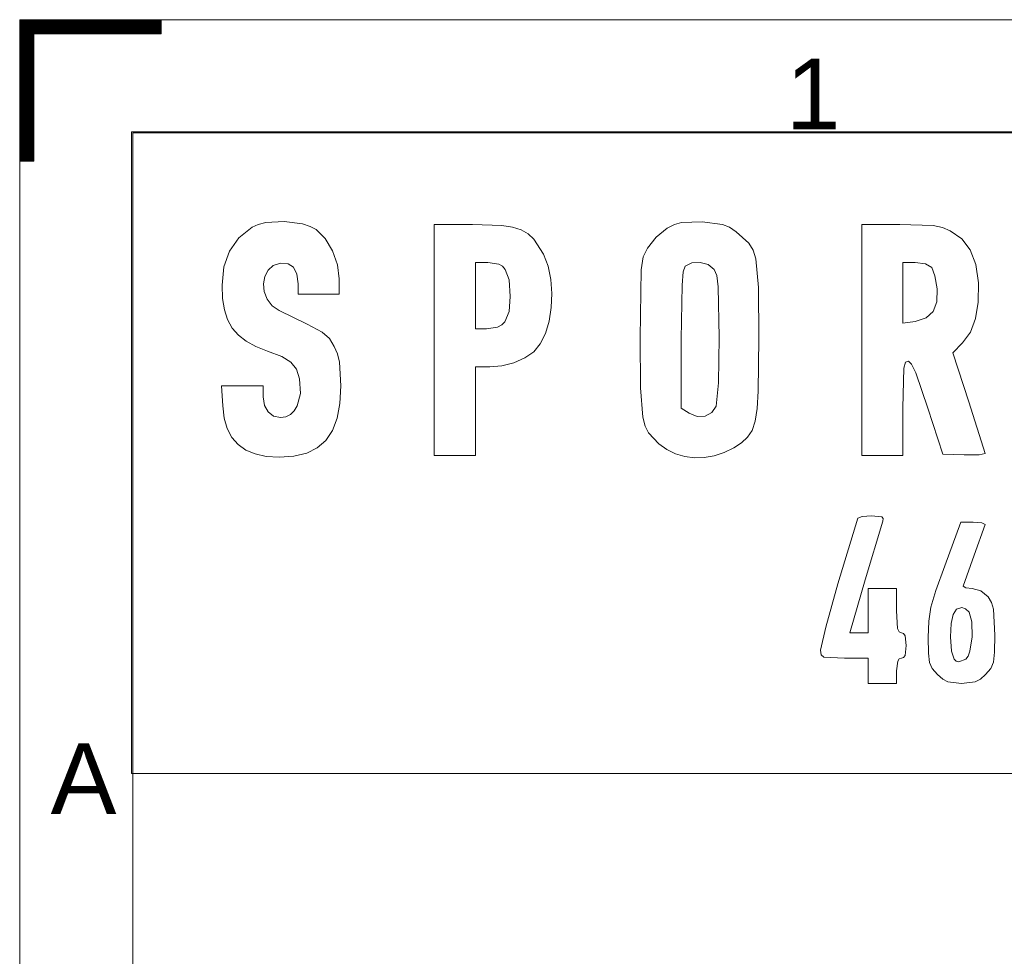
# Model space of a CAD drawing. Header units: millimetres. Extents: x 0 to 594, y 0 to 420.
# Tile 168 of 256: x 0 to 70, y 354 to 420. Entities that reach past the tile are written whole.
import ezdxf

# ---------------------------------------------------------------- set-up
doc = ezdxf.new("R2010")
doc.units = ezdxf.units.MM
doc.layers.add('1', color=7, linetype='Continuous', true_color=0xffffff)
doc.layers.add('256', color=7, linetype='Continuous', true_color=0xffffff)
doc.styles.add('Arial', font='txt')

# ---------------------------------------------------------------- blocks, each defined once
blk = doc.blocks.new('HATCH1')
at = {"color": 163, "lineweight": 13}
for p, q in [((0, 419.98988), (10, 419.98988)), ((0, 419.94755), (10, 419.94755)), ((0, 419.90522), (10, 419.90522)), ((0, 419.86289), (10, 419.86289)), ((0, 419.82056), (10, 419.82056)), ((0, 419.77823), (10, 419.77823)), ((0, 419.7359), (10, 419.7359)), ((0, 419.69357), (10, 419.69357)), ((0, 419.65124), (10, 419.65124)), ((0, 419.60891), (10, 419.60891)), ((0, 419.56658), (10, 419.56658)), ((0, 419.52425), (10, 419.52425)), ((0, 419.48192), (10, 419.48192)), ((0, 419.43959), (10, 419.43959)), ((0, 419.39726), (10, 419.39726)), ((0, 419.35493), (10, 419.35493)), ((0, 419.3126), (10, 419.3126)), ((0, 419.27027), (10, 419.27027)), ((0, 419.22794), (10, 419.22794)), ((0, 419.18561), (10, 419.18561)), ((0, 419.14328), (10, 419.14328)), ((0, 419.10095), (10, 419.10095)), ((0, 419.05862), (10, 419.05862)), ((0, 419.01629), (10, 419.01629)), ((0, 418.97396), (1, 418.97396)), ((0, 418.93163), (1, 418.93163)), ((0, 418.8893), (1, 418.8893)), ((0, 418.84697), (1, 418.84697)), ((0, 418.80464), (1, 418.80464)), ((0, 418.76231), (1, 418.76231)), ((0, 418.71998), (1, 418.71998)), ((0, 418.67765), (1, 418.67765)), ((0, 418.63532), (1, 418.63532)), ((0, 418.59299), (1, 418.59299)), ((0, 418.55066), (1, 418.55066)), ((0, 418.50833), (1, 418.50833)), ((0, 418.466), (1, 418.466)), ((0, 418.42367), (1, 418.42367)), ((0, 418.38134), (1, 418.38134)), ((0, 418.33901), (1, 418.33901)), ((0, 418.29668), (1, 418.29668)), ((0, 418.25435), (1, 418.25435)), ((0, 418.21202), (1, 418.21202)), ((0, 418.16969), (1, 418.16969)), ((0, 418.12736), (1, 418.12736)), ((0, 418.08503), (1, 418.08503)), ((0, 418.0427), (1, 418.0427)), ((0, 418.00037), (1, 418.00037)), ((0, 417.95804), (1, 417.95804)), ((0, 417.91571), (1, 417.91571)), ((0, 417.87338), (1, 417.87338)), ((0, 417.83105), (1, 417.83105)), ((0, 417.78872), (1, 417.78872)), ((0, 417.74639), (1, 417.74639)), ((0, 417.70406), (1, 417.70406)), ((0, 417.66173), (1, 417.66173)), ((0, 417.6194), (1, 417.6194)), ((0, 417.57707), (1, 417.57707)), ((0, 417.53474), (1, 417.53474)), ((0, 417.49241), (1, 417.49241)), ((0, 417.45008), (1, 417.45008)), ((0, 417.40775), (1, 417.40775)), ((0, 417.36542), (1, 417.36542)), ((0, 417.32309), (1, 417.32309)), ((0, 417.28076), (1, 417.28076)), ((0, 417.23843), (1, 417.23843)), ((0, 417.1961), (1, 417.1961)), ((0, 417.15377), (1, 417.15377)), ((0, 417.11144), (1, 417.11144)), ((0, 417.06911), (1, 417.06911)), ((0, 417.02678), (1, 417.02678)), ((0, 416.98445), (1, 416.98445)), ((0, 416.94212), (1, 416.94212)), ((0, 416.89979), (1, 416.89979)), ((0, 416.85746), (1, 416.85746)), ((0, 416.81513), (1, 416.81513)), ((0, 416.7728), (1, 416.7728)), ((0, 416.73047), (1, 416.73047)), ((0, 416.68814), (1, 416.68814)), ((0, 416.64581), (1, 416.64581)), ((0, 416.60348), (1, 416.60348)), ((0, 416.56115), (1, 416.56115)), ((0, 416.51882), (1, 416.51882)), ((0, 416.47649), (1, 416.47649)), ((0, 416.43416), (1, 416.43416)), ((0, 416.39183), (1, 416.39183)), ((0, 416.3495), (1, 416.3495)), ((0, 416.30717), (1, 416.30717)), ((0, 416.26484), (1, 416.26484)), ((0, 416.22251), (1, 416.22251)), ((0, 416.18018), (1, 416.18018)), ((0, 416.13785), (1, 416.13785)), ((0, 416.09552), (1, 416.09552)), ((0, 416.05319), (1, 416.05319)), ((0, 416.01086), (1, 416.01086)), ((0, 415.96853), (1, 415.96853)), ((0, 415.9262), (1, 415.9262)), ((0, 415.88387), (1, 415.88387)), ((0, 415.84154), (1, 415.84154)), ((0, 415.79921), (1, 415.79921)), ((0, 415.75688), (1, 415.75688)), ((0, 415.71455), (1, 415.71455)), ((0, 415.67222), (1, 415.67222)), ((0, 415.62989), (1, 415.62989)), ((0, 415.58756), (1, 415.58756)), ((0, 415.54523), (1, 415.54523)), ((0, 415.5029), (1, 415.5029)), ((0, 415.46057), (1, 415.46057)), ((0, 415.41824), (1, 415.41824)), ((0, 415.37591), (1, 415.37591)), ((0, 415.33358), (1, 415.33358)), ((0, 415.29125), (1, 415.29125)), ((0, 415.24892), (1, 415.24892)), ((0, 415.20659), (1, 415.20659)), ((0, 415.16426), (1, 415.16426)), ((0, 415.12193), (1, 415.12193)), ((0, 415.0796), (1, 415.0796)), ((0, 415.03727), (1, 415.03727)), ((0, 414.99494), (1, 414.99494)), ((0, 414.95261), (1, 414.95261)), ((0, 414.91028), (1, 414.91028)), ((0, 414.86795), (1, 414.86795)), ((0, 414.82562), (1, 414.82562)), ((0, 414.78329), (1, 414.78329)), ((0, 414.74096), (1, 414.74096)), ((0, 414.69863), (1, 414.69863)), ((0, 414.6563), (1, 414.6563)), ((0, 414.61397), (1, 414.61397)), ((0, 414.57164), (1, 414.57164)), ((0, 414.52931), (1, 414.52931)), ((0, 414.48698), (1, 414.48698)), ((0, 414.44465), (1, 414.44465)), ((0, 414.40232), (1, 414.40232)), ((0, 414.35999), (1, 414.35999)), ((0, 414.31766), (1, 414.31766)), ((0, 414.27533), (1, 414.27533)), ((0, 414.233), (1, 414.233)), ((0, 414.19067), (1, 414.19067)), ((0, 414.14834), (1, 414.14834)), ((0, 414.10601), (1, 414.10601)), ((0, 414.06368), (1, 414.06368)), ((0, 414.02135), (1, 414.02135)), ((0, 413.97902), (1, 413.97902)), ((0, 413.93669), (1, 413.93669)), ((0, 413.89436), (1, 413.89436)), ((0, 413.85203), (1, 413.85203)), ((0, 413.8097), (1, 413.8097)), ((0, 413.76737), (1, 413.76737)), ((0, 413.72504), (1, 413.72504)), ((0, 413.68271), (1, 413.68271)), ((0, 413.64038), (1, 413.64038)), ((0, 413.59805), (1, 413.59805)), ((0, 413.55572), (1, 413.55572)), ((0, 413.51339), (1, 413.51339)), ((0, 413.47106), (1, 413.47106)), ((0, 413.42873), (1, 413.42873)), ((0, 413.3864), (1, 413.3864)), ((0, 413.34407), (1, 413.34407)), ((0, 413.30174), (1, 413.30174)), ((0, 413.25941), (1, 413.25941)), ((0, 413.21708), (1, 413.21708)), ((0, 413.17475), (1, 413.17475)), ((0, 413.13242), (1, 413.13242)), ((0, 413.09009), (1, 413.09009)), ((0, 413.04776), (1, 413.04776)), ((0, 413.00543), (1, 413.00543)), ((0, 412.9631), (1, 412.9631)), ((0, 412.92077), (1, 412.92077)), ((0, 412.87844), (1, 412.87844)), ((0, 412.83611), (1, 412.83611)), ((0, 412.79378), (1, 412.79378)), ((0, 412.75145), (1, 412.75145)), ((0, 412.70912), (1, 412.70912)), ((0, 412.66679), (1, 412.66679)), ((0, 412.62446), (1, 412.62446)), ((0, 412.58213), (1, 412.58213)), ((0, 412.5398), (1, 412.5398)), ((0, 412.49747), (1, 412.49747)), ((0, 412.45514), (1, 412.45514)), ((0, 412.41281), (1, 412.41281)), ((0, 412.37048), (1, 412.37048)), ((0, 412.32815), (1, 412.32815)), ((0, 412.28582), (1, 412.28582)), ((0, 412.24349), (1, 412.24349)), ((0, 412.20116), (1, 412.20116)), ((0, 412.15883), (1, 412.15883)), ((0, 412.1165), (1, 412.1165)), ((0, 412.07417), (1, 412.07417)), ((0, 412.03184), (1, 412.03184)), ((0, 411.98951), (1, 411.98951)), ((0, 411.94718), (1, 411.94718)), ((0, 411.90485), (1, 411.90485)), ((0, 411.86252), (1, 411.86252)), ((0, 411.82019), (1, 411.82019)), ((0, 411.77786), (1, 411.77786)), ((0, 411.73553), (1, 411.73553)), ((0, 411.6932), (1, 411.6932)), ((0, 411.65087), (1, 411.65087)), ((0, 411.60854), (1, 411.60854)), ((0, 411.56621), (1, 411.56621)), ((0, 411.52388), (1, 411.52388)), ((0, 411.48155), (1, 411.48155)), ((0, 411.43922), (1, 411.43922)), ((0, 411.39689), (1, 411.39689)), ((0, 411.35456), (1, 411.35456)), ((0, 411.31223), (1, 411.31223)), ((0, 411.2699), (1, 411.2699)), ((0, 411.22757), (1, 411.22757)), ((0, 411.18524), (1, 411.18524)), ((0, 411.14291), (1, 411.14291)), ((0, 411.10058), (1, 411.10058)), ((0, 411.05825), (1, 411.05825)), ((0, 411.01592), (1, 411.01592)), ((0, 410.97359), (1, 410.97359)), ((0, 410.93126), (1, 410.93126)), ((0, 410.88893), (1, 410.88893)), ((0, 410.8466), (1, 410.8466)), ((0, 410.80427), (1, 410.80427)), ((0, 410.76194), (1, 410.76194)), ((0, 410.71961), (1, 410.71961)), ((0, 410.67728), (1, 410.67728)), ((0, 410.63495), (1, 410.63495)), ((0, 410.59262), (1, 410.59262)), ((0, 410.55029), (1, 410.55029)), ((0, 410.50796), (1, 410.50796)), ((0, 410.46563), (1, 410.46563)), ((0, 410.4233), (1, 410.4233)), ((0, 410.38097), (1, 410.38097)), ((0, 410.33864), (1, 410.33864)), ((0, 410.29631), (1, 410.29631)), ((0, 410.25398), (1, 410.25398)), ((0, 410.21165), (1, 410.21165)), ((0, 410.16932), (1, 410.16932)), ((0, 410.12699), (1, 410.12699)), ((0, 410.08466), (1, 410.08466)), ((0, 410.04233), (1, 410.04233)), ((0, 410), (1, 410))]:
    blk.add_line(p, q, dxfattribs=at)

msp = doc.modelspace()

# ---------------------------------------------------------------- linework, layer by layer
at = {"layer": '1', "color": 8, "linetype": 'Continuous', "lineweight": 18}
for p, q in [((7.92, 366.681), (7.92, 412.065)), ((127.072, 412.065), (7.92, 412.065)), ((7.92, 366.681), (127.072, 366.681))]:
    msp.add_line(p, q, dxfattribs=at)
at = {"layer": '1', "color": 7, "linetype": 'Continuous', "lineweight": 18}
for p, q in [((16.87, 405.521), (16.443, 405.334)), ((17.418, 405.646), (16.87, 405.521)), ((18.714, 405.715), (17.418, 405.646)), ((20.006, 405.548), (18.714, 405.715)), ((20.548, 405.379), (20.006, 405.548)), ((20.968, 405.155), (20.548, 405.379)), ((29.324, 405.513), (29.324, 397.337)), ((32.034, 405.513), (29.324, 405.513)), ((34.104, 405.433), (32.034, 405.513)), ((34.858, 405.313), (34.104, 405.433)), ((46.313, 405.5), (45.789, 405.244)), ((46.822, 405.645), (46.313, 405.5)), ((48.275, 405.692), (46.822, 405.645)), ((49.717, 405.513), (48.275, 405.692)), ((50.2, 405.314), (49.717, 405.513)), ((59.566, 405.513), (59.566, 397.337)), ((62.254, 405.513), (59.566, 405.513)), ((64.606, 405.432), (62.254, 405.513)), ((65.272, 405.296), (64.606, 405.432)), ((16.443, 405.334), (15.505, 404.564)), ((16.443, 405.334), (16.443, 405.334)), ((21.601, 404.514), (20.968, 405.155)), ((35.467, 405.124), (34.858, 405.313)), ((35.961, 404.851), (35.467, 405.124)), ((36.369, 404.483), (35.961, 404.851)), ((45.789, 405.244), (45.01, 404.614)), ((45.789, 405.244), (45.789, 405.244)), ((50.672, 404.998), (50.2, 405.314)), ((51.586, 404.181), (50.672, 404.998)), ((65.816, 405.065), (65.272, 405.296)), ((66.647, 404.497), (65.816, 405.065)), ((15.505, 404.564), (14.841, 403.626)), ((22.122, 403.643), (21.601, 404.514)), ((37.052, 403.407), (36.369, 404.483)), ((45.01, 404.614), (44.4, 403.833)), ((51.872, 403.706), (51.586, 404.181)), ((67.241, 403.715), (66.647, 404.497)), ((14.841, 403.626), (14.446, 402.511)), ((22.474, 402.653), (22.122, 403.643)), ((37.374, 402.569), (37.052, 403.407)), ((44.4, 403.833), (44.111, 403.22)), ((52.067, 403.08), (51.872, 403.706)), ((67.621, 402.69), (67.241, 403.715)), ((17.566, 402.283), (17.941, 402.615)), ((17.941, 402.615), (18.459, 402.78)), ((18.459, 402.78), (18.992, 402.739)), ((18.992, 402.739), (19.377, 402.481)), ((22.603, 401.66), (22.474, 402.653)), ((32.236, 400.473), (32.236, 402.825)), ((32.236, 402.825), (33.11, 402.825)), ((33.11, 402.825), (33.885, 402.713)), ((33.885, 402.713), (34.14, 402.56)), ((34.14, 402.56), (34.342, 402.332)), ((37.571, 401.63), (37.374, 402.569)), ((44.111, 403.22), (43.957, 402.31)), ((46.939, 402.157), (47.066, 402.556)), ((47.066, 402.556), (47.532, 402.798)), ((47.532, 402.798), (48.13, 402.831)), ((48.13, 402.831), (48.71, 402.67)), ((48.71, 402.67), (49.126, 402.332)), ((52.254, 401.051), (52.067, 403.08)), ((62.478, 400.674), (62.478, 402.825)), ((62.478, 402.825), (63.351, 402.825)), ((63.351, 402.825), (64.06, 402.73)), ((64.06, 402.73), (64.516, 402.467)), ((67.809, 401.391), (67.621, 402.69)), ((14.446, 402.511), (14.315, 401.212)), ((17.333, 401.833), (17.566, 402.283)), ((19.377, 402.481), (19.612, 402.008)), ((19.612, 402.008), (19.691, 401.324)), ((34.342, 402.332), (34.342, 402.332)), ((34.342, 402.332), (34.613, 401.59)), ((43.957, 402.31), (43.885, 397.493)), ((46.856, 401.215), (46.939, 402.157)), ((49.126, 402.332), (49.305, 401.907)), ((49.126, 402.332), (49.126, 402.332)), ((49.305, 401.907), (49.415, 401.1)), ((64.516, 402.467), (64.516, 402.467)), ((64.516, 402.467), (64.74, 401.884)), ((64.74, 401.884), (64.897, 400.966)), ((14.315, 401.212), (14.355, 400.28)), ((17.244, 401.31), (17.333, 401.833)), ((17.299, 400.761), (17.244, 401.31)), ((19.691, 401.324), (19.691, 400.585)), ((22.603, 400.585), (22.603, 401.66)), ((34.613, 401.59), (34.7, 400.428)), ((37.646, 400.638), (37.571, 401.63)), ((46.797, 397.404), (46.856, 401.215)), ((67.804, 400.011), (67.809, 401.391)), ((17.501, 400.232), (17.299, 400.761)), ((19.691, 400.585), (21.147, 400.585)), ((21.147, 400.585), (22.603, 400.585)), ((32.236, 398.121), (32.236, 400.473)), ((37.604, 399.638), (37.646, 400.638)), ((49.415, 401.1), (49.485, 397.516)), ((52.285, 397.449), (52.254, 401.051)), ((62.478, 398.524), (62.478, 400.674)), ((64.897, 400.966), (64.873, 400.032)), ((14.355, 400.28), (14.482, 399.473)), ((17.85, 399.769), (17.501, 400.232)), ((18.347, 399.42), (17.85, 399.769)), ((34.7, 400.428), (34.611, 399.349)), ((64.873, 400.032), (64.617, 399.358)), ((67.619, 398.852), (67.804, 400.011)), ((14.482, 399.473), (14.703, 398.779)), ((20.326, 398.47), (18.347, 399.42)), ((34.611, 399.349), (34.322, 398.636)), ((37.45, 398.679), (37.604, 399.638)), ((64.617, 399.358), (64.11, 398.912)), ((14.703, 398.779), (15.029, 398.185)), ((21.396, 397.885), (20.326, 398.47)), ((34.093, 398.402), (33.802, 398.242)), ((34.322, 398.636), (34.093, 398.402)), ((37.188, 397.806), (37.45, 398.679)), ((63.329, 398.658), (62.478, 398.524)), ((64.11, 398.912), (63.329, 398.658)), ((67.249, 397.898), (67.619, 398.852)), ((15.029, 398.185), (15.466, 397.678)), ((15.466, 397.678), (16.025, 397.246)), ((21.916, 397.435), (21.396, 397.885)), ((33.02, 398.121), (32.236, 398.121)), ((33.802, 398.242), (33.02, 398.121)), ((36.822, 397.067), (37.188, 397.806)), ((66.689, 397.135), (67.249, 397.898)), ((16.025, 397.246), (16.714, 396.875)), ((22.245, 396.889), (21.916, 397.435)), ((29.324, 397.337), (29.324, 389.16)), ((29.324, 397.337), (29.324, 397.337)), ((36.358, 396.508), (36.822, 397.067)), ((43.885, 397.493), (43.918, 393.946)), ((46.797, 392.52), (46.797, 397.404)), ((49.485, 397.516), (49.423, 394.321)), ((52.242, 393.724), (52.285, 397.449)), ((59.566, 397.337), (59.566, 389.16)), ((59.566, 397.337), (59.566, 397.337)), ((65.995, 396.441), (66.689, 397.135)), ((16.714, 396.875), (17.54, 396.553)), ((17.54, 396.553), (18.533, 396.179)), ((22.479, 396.36), (22.245, 396.889)), ((22.623, 395.783), (22.479, 396.36)), ((35.723, 396.075), (36.358, 396.508)), ((67.137, 392.968), (65.995, 396.441)), ((18.533, 396.179), (19.184, 395.78)), ((19.184, 395.78), (19.579, 395.28)), ((22.715, 394.088), (22.623, 395.783)), ((34.093, 395.512), (34.944, 395.735)), ((34.944, 395.735), (35.723, 396.075)), ((62.542, 395.348), (62.657, 395.775)), ((62.657, 395.775), (62.859, 395.836)), ((62.859, 395.836), (63.079, 395.623)), ((63.079, 395.623), (63.377, 395.026)), ((19.579, 395.28), (19.803, 394.604)), ((32.236, 392.296), (32.236, 395.432)), ((32.236, 395.432), (33.244, 395.432)), ((33.244, 395.432), (34.093, 395.512)), ((62.478, 392.543), (62.542, 395.348)), ((63.377, 395.026), (64.248, 392.52)), ((19.803, 394.604), (19.87, 393.549)), ((49.423, 394.321), (49.261, 392.655)), ((14.27, 394.088), (14.359, 392.677)), ((15.748, 394.088), (14.27, 394.088)), ((17.227, 394.088), (15.748, 394.088)), ((17.227, 393.327), (17.227, 394.088)), ((19.87, 393.549), (19.635, 392.672)), ((22.645, 392.856), (22.715, 394.088)), ((43.918, 393.946), (44.083, 391.893)), ((52.162, 392.497), (52.242, 393.724)), ((17.315, 392.718), (17.227, 393.327)), ((22.448, 391.808), (22.645, 392.856)), ((68.302, 389.317), (67.137, 392.968)), ((14.359, 392.677), (14.47, 391.815)), ((17.566, 392.252), (17.315, 392.718)), ((17.955, 391.953), (17.566, 392.252)), ((19.42, 392.33), (19.148, 392.071)), ((19.635, 392.672), (19.42, 392.33)), ((32.236, 389.16), (32.236, 392.296)), ((47.357, 392.162), (46.797, 392.52)), ((47.928, 391.936), (47.357, 392.162)), ((48.954, 392.2), (48.485, 391.955)), ((49.261, 392.655), (48.954, 392.2)), ((52.022, 391.593), (52.162, 392.497)), ((62.478, 389.16), (62.478, 392.543)), ((64.248, 392.52), (65.3, 389.272)), ((14.47, 391.815), (14.686, 391.074)), ((18.459, 391.848), (17.955, 391.953)), ((18.825, 391.906), (18.459, 391.848)), ((19.148, 392.071), (18.825, 391.906)), ((22.121, 390.938), (22.448, 391.808)), ((44.083, 391.893), (44.247, 391.249)), ((48.485, 391.955), (47.928, 391.936)), ((51.804, 390.939), (52.022, 391.593)), ((14.686, 391.074), (15.011, 390.452)), ((21.657, 390.241), (22.121, 390.938)), ((44.247, 391.249), (44.48, 390.765)), ((44.48, 390.765), (45.206, 389.989)), ((51.491, 390.458), (51.804, 390.939)), ((15.011, 390.452), (15.446, 389.947)), ((21.052, 389.71), (21.657, 390.241)), ((50.515, 389.72), (51.067, 390.077)), ((51.067, 390.077), (51.491, 390.458)), ((15.446, 389.947), (15.995, 389.556)), ((15.995, 389.556), (16.659, 389.278)), ((19.402, 389.12), (20.302, 389.338)), ((20.302, 389.338), (21.052, 389.71)), ((45.206, 389.989), (45.773, 389.587)), ((45.773, 389.587), (46.389, 389.289)), ((49.131, 389.148), (49.832, 389.38)), ((49.832, 389.38), (50.515, 389.72)), ((16.659, 389.278), (17.442, 389.109)), ((17.442, 389.109), (18.347, 389.048)), ((18.347, 389.048), (19.402, 389.12)), ((29.324, 389.16), (30.78, 389.16)), ((30.78, 389.16), (32.236, 389.16)), ((46.389, 389.289), (47.044, 389.095)), ((47.044, 389.095), (47.726, 389.006)), ((47.726, 389.006), (48.426, 389.024)), ((48.426, 389.024), (49.131, 389.148)), ((59.566, 389.16), (61.022, 389.16)), ((61.022, 389.16), (62.478, 389.16)), ((65.3, 389.272), (66.801, 389.205)), ((66.801, 389.205), (67.863, 389.211)), ((67.863, 389.211), (68.302, 389.317)), ((59.274, 384.747), (57.863, 380.102)), ((59.599, 384.859), (59.274, 384.747)), ((59.274, 384.747), (59.274, 384.747)), ((60.26, 384.904), (59.599, 384.859)), ((59.812, 380.379), (61.044, 384.523)), ((60.971, 384.831), (60.26, 384.904)), ((61.066, 384.715), (60.971, 384.831)), ((61.044, 384.523), (61.066, 384.715)), ((66.577, 384.456), (65.434, 381.364)), ((67.45, 384.456), (66.577, 384.456)), ((68.052, 384.408), (67.45, 384.456)), ((67.518, 382.126), (68.302, 384.277)), ((68.302, 384.277), (68.052, 384.408)), ((66.734, 379.931), (67.518, 382.126)), ((65.434, 381.364), (64.799, 379.616)), ((65.434, 381.364), (65.434, 381.364)), ((58.714, 376.615), (59.812, 380.379)), ((57.863, 380.102), (57.025, 377.02)), ((60.013, 379.752), (60.013, 378.183)), ((61.021, 379.752), (60.013, 379.752)), ((62.03, 379.752), (61.021, 379.752)), ((62.03, 378.183), (62.03, 379.752)), ((64.799, 379.616), (64.449, 378.43)), ((66.924, 379.807), (66.734, 379.931)), ((67.383, 379.751), (66.924, 379.807)), ((67.994, 379.603), (67.383, 379.751)), ((68.503, 379.169), (67.994, 379.603)), ((68.747, 378.78), (68.503, 379.169)), ((60.013, 378.183), (60.013, 376.615)), ((62.097, 376.929), (62.03, 378.183)), ((64.449, 378.43), (64.3, 377.446)), ((66.022, 377.931), (66.272, 378.293)), ((66.272, 378.293), (66.644, 378.407)), ((66.644, 378.407), (66.902, 378.318)), ((66.902, 378.318), (67.159, 378.094)), ((68.89, 378.293), (68.747, 378.78)), ((68.974, 376.458), (68.89, 378.293)), ((65.882, 377.292), (66.022, 377.931)), ((67.159, 378.094), (67.159, 378.094)), ((67.159, 378.094), (67.357, 377.405)), ((57.025, 377.02), (56.653, 375.406)), ((62.2, 376.684), (62.097, 376.929)), ((64.3, 377.446), (64.269, 376.302)), ((65.838, 376.346), (65.882, 377.292)), ((67.357, 377.405), (67.366, 376.349)), ((59.364, 376.615), (58.714, 376.615)), ((60.013, 376.615), (59.364, 376.615)), ((62.366, 376.615), (62.2, 376.684)), ((62.522, 376.567), (62.366, 376.615)), ((62.626, 376.411), (62.522, 376.567)), ((62.702, 375.719), (62.626, 376.411)), ((64.269, 376.302), (64.283, 375.196)), ((65.899, 375.339), (65.838, 376.346)), ((67.366, 376.349), (67.216, 375.331)), ((68.96, 375.253), (68.974, 376.458)), ((56.653, 375.406), (56.683, 375.069)), ((62.626, 375.028), (62.702, 375.719)), ((56.683, 375.069), (56.872, 374.896)), ((56.872, 374.896), (58.333, 374.823)), ((58.333, 374.823), (60.013, 374.823)), ((60.013, 374.823), (60.013, 373.927)), ((62.105, 374.619), (62.209, 374.775)), ((62.209, 374.775), (62.366, 374.823)), ((62.366, 374.823), (62.522, 374.872)), ((62.522, 374.872), (62.626, 375.028)), ((64.283, 375.196), (64.359, 374.529)), ((66.092, 374.753), (65.899, 375.339)), ((66.243, 374.611), (66.092, 374.753)), ((66.935, 374.756), (66.433, 374.567)), ((67.09, 374.963), (66.935, 374.756)), ((67.216, 375.331), (67.09, 374.963)), ((68.884, 374.54), (68.96, 375.253)), ((62.03, 373.927), (62.105, 374.619)), ((64.359, 374.529), (64.553, 374.093)), ((64.553, 374.093), (64.919, 373.681)), ((66.433, 374.567), (66.243, 374.611)), ((68.324, 373.681), (68.69, 374.093)), ((68.69, 374.093), (68.884, 374.54)), ((60.013, 373.927), (60.013, 373.031)), ((62.03, 373.031), (62.03, 373.927)), ((64.919, 373.681), (65.292, 373.352)), ((65.292, 373.352), (65.653, 373.154)), ((67.59, 373.154), (67.951, 373.352)), ((67.951, 373.352), (68.324, 373.681)), ((60.013, 373.031), (61.021, 373.031)), ((61.021, 373.031), (62.03, 373.031)), ((65.653, 373.154), (66.622, 373.031)), ((66.622, 373.031), (67.59, 373.154))]:
    msp.add_line(p, q, dxfattribs=at)
at = {"layer": '256', "color": 163, "linetype": 'Continuous', "lineweight": 18}
for p, q in [((8, 420), (0, 420)), ((0, 412), (0, 420)), ((0, 410), (0, 420)), ((0, 420), (10, 420)), ((0, 0), (0, 420)), ((0, 420), (594, 420)), ((10, 420), (10, 419)), ((1, 419), (1, 410)), ((10, 419), (1, 419)), ((8, 8), (8, 412)), ((8, 412), (586, 412)), ((1, 410), (0, 410))]:
    msp.add_line(p, q, dxfattribs=at)

# ---------------------------------------------------------------- block references
at = {"layer": '256', "color": 163, "linetype": 'Continuous', "lineweight": 13}
msp.add_blockref('HATCH1', (0, 0), dxfattribs=at)

# ---------------------------------------------------------------- texts
at = {"layer": '256', "color": 18, "linetype": 'Continuous', "lineweight": 13, "char_height": 5, "attachment_point": 7, "line_spacing_factor": 1.047437, "style": 'Arial'}
for s, insert in [('\\fArial|b0|i0;\\W1.0000;1', (54.182, 412.235)), ('\\fArial|b0|i0;\\W1.0000;A', (2.186, 363.807))]:
    msp.add_mtext(s, dxfattribs=dict(at, insert=insert))

doc.saveas('drawing.dxf')
